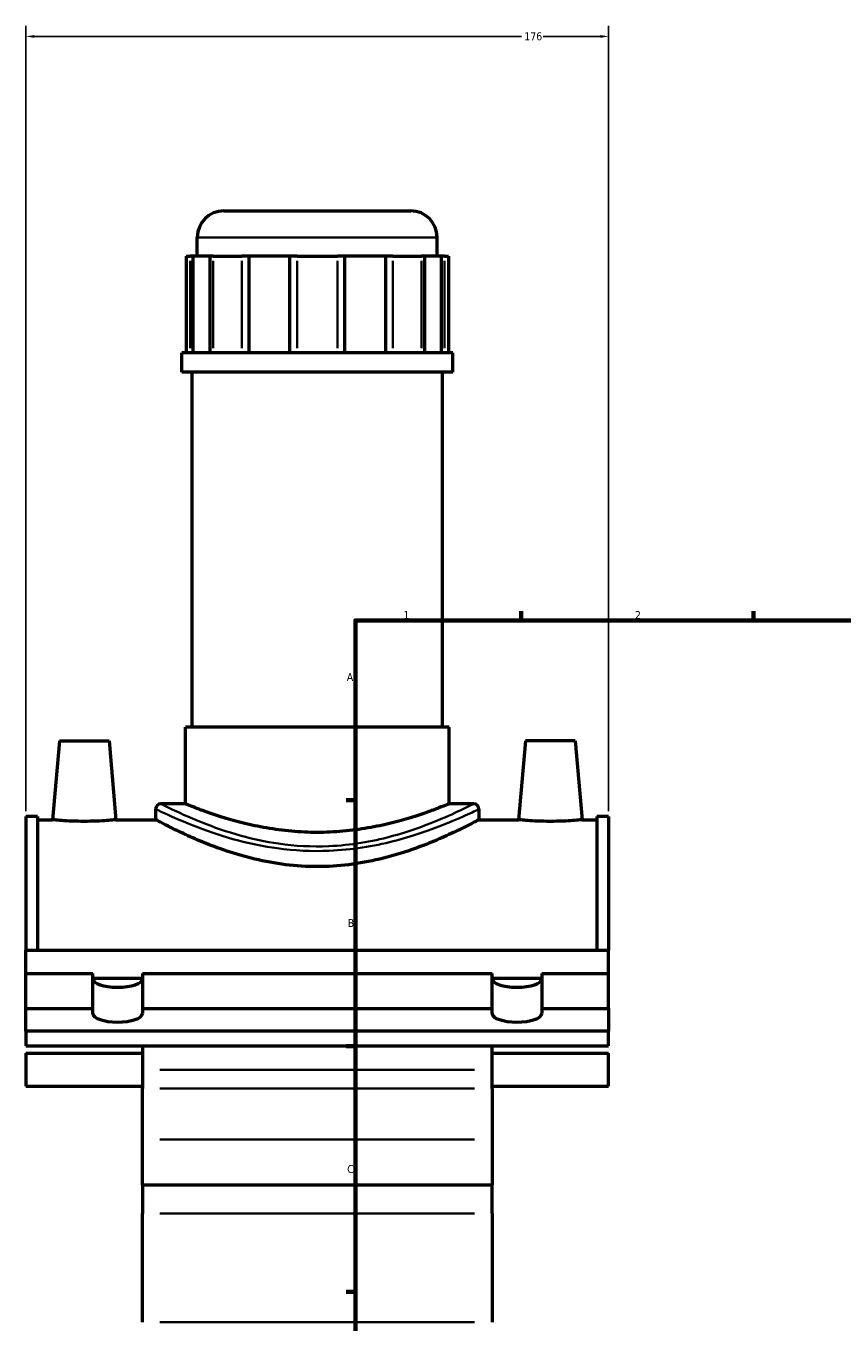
# Model space of a CAD drawing. Header units: millimetres. Extents: x -80 to 1298, y -131 to 1553.
# Tile 2 of 8: x -80 to 167, y 362 to 753. Entities that reach past the tile are written whole.
import ezdxf

# ---------------------------------------------------------------- set-up
doc = ezdxf.new("R2010")
doc.units = ezdxf.units.MM
for name, color, linetype, lineweight in [('Border (ANSI)', 7, 'Continuous', 70), ('Dimension (ANSI)', 7, 'Continuous', 25), ('Visible (ANSI)', 7, 'Continuous', 50), ('Visible Narrow (ANSI)', 7, 'Continuous', 35)]:
    doc.layers.add(name, color=color, linetype=linetype, lineweight=lineweight)
doc.styles.add('Note Text (ANSI)', font='tahoma.ttf')
doc.dimstyles.new('Default - mm (ANSI)', dxfattribs={"dimtxt": 2.4, "dimasz": 2.5, "dimexe": 3.175, "dimexo": 1.6002, "dimgap": 0.8, "dimtad": 0, "dimtoh": 1, "dimdec": 0, "dimrnd": 1e-08, "dimzin": 4, "dimdsep": 46, "dimtxsty": 'Note Text (ANSI)', "dimcen": 0.09, "dimdle": 10, "dimclrd": 256, "dimclre": 256, "dimclrt": 5, "dimadec": 1, "dimazin": 1, "dimtfac": 1.27, "dimtofl": 0, "dimtmove": 0, "dimatfit": 3, "dimfxl": 1, "dimtolj": 1, "dimtzin": 4, "dimlwd": -1, "dimlwe": -1, "dimarcsym": 0})

# ---------------------------------------------------------------- blocks, each defined once
blk = doc.blocks.new('Borders Default Border')
at = {"layer": 'Border (ANSI)'}
for p, q in [((70.08, 574), (70.08, 576.8)), ((140.17, 574), (140.17, 576.8)), ((20, 519.75), (17.2, 519.75)), ((20, 445.5), (17.2, 445.5)), ((20, 371.25), (17.2, 371.25))]:
    blk.add_line(p, q, dxfattribs=at)
at = {"layer": 'Border (ANSI)', "flags": 128}
blk.add_lwpolyline([(20, 20), (20, 574), (821, 574), (821, 20), (20, 20)], dxfattribs=at)
at = {"layer": 'Border (ANSI)', "color": 5, "true_color": 0x0000ff, "char_height": 2.4, "attachment_point": 7, "style": 'Note Text (ANSI)'}
for s, insert in [('1', (34.5, 574.4)), ('2', (104.4, 574.4)), ('A', (17.38, 555.68)), ('B', (17.67, 481.43)), ('C', (17.51, 407.13))]:
    blk.add_mtext(s, dxfattribs=dict(at, insert=insert))
blk = doc.blocks.new('*D9')
at = {"layer": 'Defpoints', "color": 0, "transparency": 16777216}
for p in [(96.46, 750.28), (-79.54, 514.83), (96.46, 514.83)]:
    blk.add_point(p, dxfattribs=at)
at = {"layer": 'Dimension (ANSI)', "transparency": 16777216}
for p, q in [((-79.54, 516.43), (-79.54, 753.45)), ((96.46, 516.43), (96.46, 753.45)), ((-77.04, 750.28), (70.19, 750.28)), ((93.96, 750.28), (76.73, 750.28))]:
    blk.add_line(p, q, dxfattribs=at)
for points in [[(-77.04, 750.69), (-77.04, 749.86), (-79.54, 750.28)], [(93.96, 750.69), (93.96, 749.86), (96.46, 750.28)]]:
    blk.add_solid(points, dxfattribs=at)
at = {"layer": 'Dimension (ANSI)', "color": 5, "transparency": 16777216, "insert": (70.99, 751.52), "char_height": 2.4, "attachment_point": 1, "style": 'Note Text (ANSI)'}
blk.add_mtext('\\A1;176', dxfattribs=at)

msp = doc.modelspace()

# ---------------------------------------------------------------- linework, layer by layer
at = {"layer": 'Visible (ANSI)'}
for p, q in [((-19.77, 697.63), (36.68, 697.63)), ((-27.77, 683.98), (-27.77, 689.63)), ((44.68, 683.98), (44.68, 689.63)), ((-31.17, 683.98), (-29.96, 683.98)), ((-31.17, 683.98), (-31.17, 654.73)), ((-29.08, 683.98), (-29.96, 683.98)), ((-23.91, 683.98), (-29.08, 683.98)), ((-29.08, 683.98), (-29.08, 654.73)), ((-23.91, 654.73), (-23.91, 683.98)), ((-23.03, 683.98), (-23.91, 683.98)), ((-23.03, 683.98), (-14.37, 683.98)), ((-12.25, 683.98), (-14.37, 683.98)), ((0.22, 683.98), (-12.25, 683.98)), ((-12.25, 683.98), (-12.25, 654.73)), ((0.22, 654.73), (0.22, 683.98)), ((2.34, 683.98), (0.22, 683.98)), ((2.34, 683.98), (14.58, 683.98)), ((16.7, 683.98), (14.58, 683.98)), ((29.17, 683.98), (16.7, 683.98)), ((16.7, 683.98), (16.7, 654.73)), ((29.17, 654.73), (29.17, 683.98)), ((31.29, 683.98), (29.17, 683.98)), ((31.29, 683.98), (39.95, 683.98)), ((40.83, 683.98), (39.95, 683.98)), ((45.99, 683.98), (40.83, 683.98)), ((40.83, 683.98), (40.83, 654.73)), ((45.99, 654.73), (45.99, 683.98)), ((46.87, 683.98), (45.99, 683.98)), ((46.87, 683.98), (48.09, 683.98)), ((48.09, 683.98), (48.09, 654.73)), ((49.41, 654.73), (-32.49, 654.73)), ((-32.49, 648.88), (-32.49, 654.73)), ((49.41, 648.88), (49.41, 654.73)), ((49.41, 648.88), (-32.49, 648.88)), ((-29.34, 541.78), (-29.34, 648.88)), ((46.26, 541.78), (46.26, 648.88)), ((48.26, 541.78), (-31.34, 541.78)), ((-31.34, 518.63), (-31.34, 541.78)), ((48.26, 518.63), (48.26, 541.78)), ((-69.44, 537.63), (-71.52, 513.83)), ((-69.44, 537.63), (-54.44, 537.63)), ((-54.44, 537.63), (-52.36, 513.83)), ((71.36, 537.63), (69.28, 513.83)), ((86.36, 537.63), (71.36, 537.63)), ((86.36, 537.63), (88.44, 513.83)), ((-40.37, 517.03), (-40.37, 513.83)), ((-31.34, 518.63), (-38.77, 518.63)), ((55.68, 518.63), (48.26, 518.63)), ((57.28, 517.03), (57.28, 513.83)), ((-79.54, 514.83), (-79.54, 474.41)), ((-76.02, 514.83), (-79.54, 514.83)), ((-76.02, 514.83), (-76.02, 474.41)), ((-76.02, 513.83), (-71.52, 513.83)), ((-52.36, 513.83), (-40.37, 513.83)), ((57.28, 513.83), (69.28, 513.83)), ((88.44, 513.83), (92.94, 513.83)), ((92.94, 514.83), (92.94, 474.41)), ((96.46, 514.83), (92.94, 514.83)), ((96.46, 514.83), (96.46, 474.41)), ((-79.54, 467.35), (-79.54, 474.41)), ((-79.54, 474.41), (96.46, 474.41)), ((96.46, 467.35), (96.46, 474.41)), ((-79.54, 456.83), (-79.54, 467.35)), ((-79.54, 467.35), (-59.34, 467.35)), ((-59.34, 456.83), (-59.34, 467.35)), ((-59.34, 465.99), (-44.34, 465.99)), ((-44.34, 467.35), (61.26, 467.35)), ((-44.34, 467.35), (-44.34, 456.83)), ((61.26, 456.83), (61.26, 467.35)), ((61.26, 465.99), (76.26, 465.99)), ((76.26, 467.35), (96.46, 467.35)), ((76.26, 467.35), (76.26, 456.83)), ((96.46, 456.83), (96.46, 467.35)), ((-79.54, 449.99), (-79.54, 456.83)), ((-79.54, 456.83), (-59.34, 456.83)), ((-59.34, 455.29), (-59.34, 456.83)), ((-44.34, 456.83), (61.26, 456.83)), ((-44.34, 456.83), (-44.34, 455.29)), ((61.26, 455.29), (61.26, 456.83)), ((76.26, 456.83), (96.46, 456.83)), ((76.26, 456.83), (76.26, 455.29)), ((96.46, 456.83), (96.46, 449.99)), ((96.46, 449.99), (-79.54, 449.99)), ((-79.54, 449.99), (-79.54, 445.55)), ((96.46, 445.55), (96.46, 449.99)), ((-79.54, 445.55), (96.46, 445.55)), ((-79.54, 443.37), (-79.54, 433.37)), ((-79.54, 443.37), (-44.34, 443.37)), ((-44.34, 445.55), (-44.34, 438.33)), ((61.26, 438.33), (61.26, 445.55)), ((61.26, 443.37), (96.46, 443.37)), ((96.46, 433.37), (96.46, 443.37)), ((-44.34, 438.33), (-44.34, 432.64)), ((61.26, 432.64), (61.26, 438.33)), ((-79.54, 433.37), (-44.34, 433.37)), ((-44.34, 417.33), (-44.34, 432.64)), ((61.26, 433.37), (96.46, 433.37)), ((61.26, 432.64), (61.26, 417.33)), ((-44.34, 403.63), (-44.34, 417.33)), ((61.26, 417.33), (61.26, 403.63)), ((-44.34, 403.63), (-44.34, 394.96)), ((-44.34, 403.63), (61.26, 403.63)), ((61.26, 394.96), (61.26, 403.63)), ((-44.34, 362.17), (-44.34, 394.96)), ((61.26, 394.96), (61.26, 362.17))]:
    msp.add_line(p, q, dxfattribs=at)
for centre, radius, start, end in [((-19.77, 689.63), 8, 90, 180), ((36.68, 689.63), 8, 0, 90), ((-38.77, 517.03), 1.6, 90, 180), ((55.68, 517.03), 1.6, 0, 90)]:
    msp.add_arc(centre, radius, start, end, dxfattribs=at)
for centre in [(-51.84, 465.81), (68.76, 465.81), (-51.84, 455.29), (68.76, 455.29)]:
    msp.add_ellipse(centre, major_axis=(7.5, 0), ratio=0.34202, start_param=3.141593, end_param=6.283185, dxfattribs=at)
for points, knots in [([(48.26, 518.63), (48.26, 518.63), (48.01, 518.52), (46.99, 518.11), (46.21, 517.79), (44.17, 517), (42.91, 516.53), (40, 515.5), (38.35, 514.95), (34.85, 513.87), (32.87, 513.31), (28.56, 512.25), (26.22, 511.74), (21.33, 510.9), (18.77, 510.56), (13.6, 510.1), (10.99, 509.99), (5.92, 509.99), (3.32, 510.1), (-1.85, 510.56), (-4.41, 510.9), (-9.3, 511.74), (-11.64, 512.25), (-15.96, 513.31), (-17.93, 513.87), (-21.43, 514.95), (-23.08, 515.5), (-25.99, 516.53), (-27.26, 517), (-29.3, 517.79), (-30.07, 518.11), (-31.1, 518.52), (-31.34, 518.63), (-31.34, 518.63)], [6.077389, 6.077389, 6.077389, 6.077389, 6.836614, 6.836614, 7.595838, 7.595838, 8.355062, 8.355062, 9.114287, 9.114287, 9.874409, 9.874409, 10.634532, 10.634532, 11.394655, 11.394655, 12.154778, 12.154778, 12.914901, 12.914901, 13.675024, 13.675024, 14.435147, 14.435147, 15.19527, 15.19527, 15.954495, 15.954495, 16.713719, 16.713719, 17.472943, 17.472943, 18.232168, 18.232168, 18.232168, 18.232168]), ([(-52.36, 513.83), (-52.36, 513.83), (-52.6, 513.8), (-53.57, 513.71), (-54.31, 513.64), (-56.01, 513.51), (-57.08, 513.44), (-59.45, 513.34), (-60.73, 513.32), (-63.15, 513.32), (-64.44, 513.34), (-66.8, 513.44), (-67.88, 513.51), (-69.58, 513.64), (-70.31, 513.71), (-71.28, 513.8), (-71.52, 513.83), (-71.52, 513.83)], [1.44832, 1.44832, 1.44832, 1.44832, 1.810207, 1.810207, 2.172093, 2.172093, 2.534367, 2.534367, 2.896641, 2.896641, 3.258915, 3.258915, 3.621189, 3.621189, 3.983075, 3.983075, 4.344961, 4.344961, 4.344961, 4.344961]), ([(57.28, 513.83), (57.28, 513.83), (56.98, 513.66), (55.71, 512.99), (54.75, 512.49), (52.24, 511.22), (50.68, 510.46), (47.12, 508.8), (45.11, 507.91), (40.85, 506.17), (38.43, 505.25), (33.17, 503.49), (30.32, 502.65), (24.33, 501.22), (21.19, 500.64), (14.83, 499.86), (11.6, 499.66), (5.31, 499.66), (2.09, 499.86), (-4.27, 500.64), (-7.41, 501.22), (-13.4, 502.65), (-16.25, 503.49), (-21.52, 505.25), (-23.93, 506.17), (-28.19, 507.91), (-30.2, 508.8), (-33.77, 510.46), (-35.32, 511.22), (-37.83, 512.49), (-38.79, 512.99), (-40.06, 513.66), (-40.37, 513.83), (-40.37, 513.83)], [7.533181, 7.533181, 7.533181, 7.533181, 8.473066, 8.473066, 9.41295, 9.41295, 10.352834, 10.352834, 11.292718, 11.292718, 12.236129, 12.236129, 13.17954, 13.17954, 14.122951, 14.122951, 15.066363, 15.066363, 16.009774, 16.009774, 16.953185, 16.953185, 17.896596, 17.896596, 18.840007, 18.840007, 19.779891, 19.779891, 20.719775, 20.719775, 21.65966, 21.65966, 22.599544, 22.599544, 22.599544, 22.599544]), ([(88.44, 513.83), (88.44, 513.83), (88.2, 513.8), (87.23, 513.71), (86.49, 513.64), (84.79, 513.51), (83.72, 513.44), (81.35, 513.34), (80.07, 513.32), (78.86, 513.32), (77.65, 513.32), (76.36, 513.34), (74, 513.44), (72.92, 513.51), (71.22, 513.64), (70.49, 513.71), (69.52, 513.8), (69.28, 513.83), (69.28, 513.83)], [4.344961, 4.344961, 4.344961, 4.344961, 4.706847, 4.706847, 5.068734, 5.068734, 5.431007, 5.431007, 5.793281, 5.793281, 5.793281, 6.155555, 6.155555, 6.517829, 6.517829, 6.879716, 6.879716, 7.241602, 7.241602, 7.241602, 7.241602])]:
    msp.add_open_spline(points, degree=3, knots=knots, dxfattribs=at)
at = {"layer": 'Visible Narrow (ANSI)'}
for p, q in [((44.24, 689.63), (-27.32, 689.63)), ((-29.96, 656.19), (-29.96, 682.51)), ((-23.03, 682.51), (-23.03, 656.19)), ((-14.37, 656.19), (-14.37, 682.51)), ((2.34, 682.51), (2.34, 656.19)), ((14.58, 656.19), (14.58, 682.51)), ((31.29, 682.51), (31.29, 656.19)), ((39.95, 656.19), (39.95, 682.51)), ((46.87, 682.51), (46.87, 656.19)), ((55.98, 438.33), (-39.06, 438.33)), ((-39.06, 432.64), (55.98, 432.64)), ((55.98, 417.33), (-39.06, 417.33)), ((55.98, 394.96), (-39.06, 394.96)), ((55.98, 362.17), (-39.06, 362.17))]:
    msp.add_line(p, q, dxfattribs=at)
for points, knots in [([(-40.37, 517.03), (-40.37, 517.03), (-40.37, 517.03), (-40.32, 517), (-39.33, 516.52), (-35.28, 514.65), (-31.82, 513.09), (-23.95, 510.12), (-19.87, 508.73), (-11.69, 506.59), (-7.74, 505.76), (1.46, 504.5), (6.81, 504.22), (15.47, 504.58), (18.83, 504.92), (25.31, 505.92), (28.42, 506.57), (36.97, 508.73), (41.93, 510.47), (49.26, 513.35), (51.95, 514.54), (55.87, 516.33), (57.03, 516.9), (57.27, 517.02), (57.28, 517.03), (57.28, 517.03)], [-37.565976, -37.565976, -37.565976, -37.565976, -37.523857, -37.523857, -35.941603, -35.941603, -34.012008, -34.012008, -32.47183, -32.47183, -31.231502, -31.231502, -29.704216, -29.704216, -28.719396, -28.719396, -27.734575, -27.734575, -25.851089, -25.851089, -24.315483, -24.315483, -22.725928, -22.725928, -22.539579, -22.539579, -22.539579, -22.539579]), ([(55.68, 518.63), (55.68, 518.63), (55.67, 518.62), (55.44, 518.5), (54.31, 517.92), (50.53, 516.1), (47.93, 514.89), (40.83, 511.96), (36.04, 510.19), (27.77, 507.99), (24.76, 507.33), (18.49, 506.32), (15.24, 505.97), (6.86, 505.61), (1.69, 505.89), (-7.21, 507.17), (-11.03, 508.01), (-18.94, 510.19), (-22.89, 511.6), (-30.5, 514.63), (-33.85, 516.2), (-37.76, 518.11), (-38.72, 518.6), (-38.77, 518.63), (-38.77, 518.63), (-38.77, 518.63)], [22.539579, 22.539579, 22.539579, 22.539579, 22.725928, 22.725928, 24.315483, 24.315483, 25.851089, 25.851089, 27.734575, 27.734575, 28.719396, 28.719396, 29.704216, 29.704216, 31.231502, 31.231502, 32.47183, 32.47183, 34.012008, 34.012008, 35.941603, 35.941603, 37.523857, 37.523857, 37.565976, 37.565976, 37.565976, 37.565976])]:
    msp.add_open_spline(points, degree=3, knots=knots, dxfattribs=at)

# ---------------------------------------------------------------- block references
msp.add_blockref('Borders Default Border', (0, 0))

# ---------------------------------------------------------------- dimensions: what is measured, and where the dimension line sits
at = {"layer": 'Dimension (ANSI)'}
dim = msp.add_linear_dim(base=(96.46, 750.28), p1=(-79.54, 514.83), p2=(96.46, 514.83), dimstyle='Default - mm (ANSI)', override={"dimgap": 0.8, "dimtoh": 0, "dimdec": 0, "dimtol": 0, "dimlim": 0, "dimtp": 0, "dimtm": 0, "dimtdec": 2, "dimatfit": 1}, dxfattribs=at)
dim.commit()
dim.dimension.update_dxf_attribs({"geometry": '*D9', "text_midpoint": (73.46, 750.28), "dimtype": 160})

doc.saveas('drawing.dxf')
